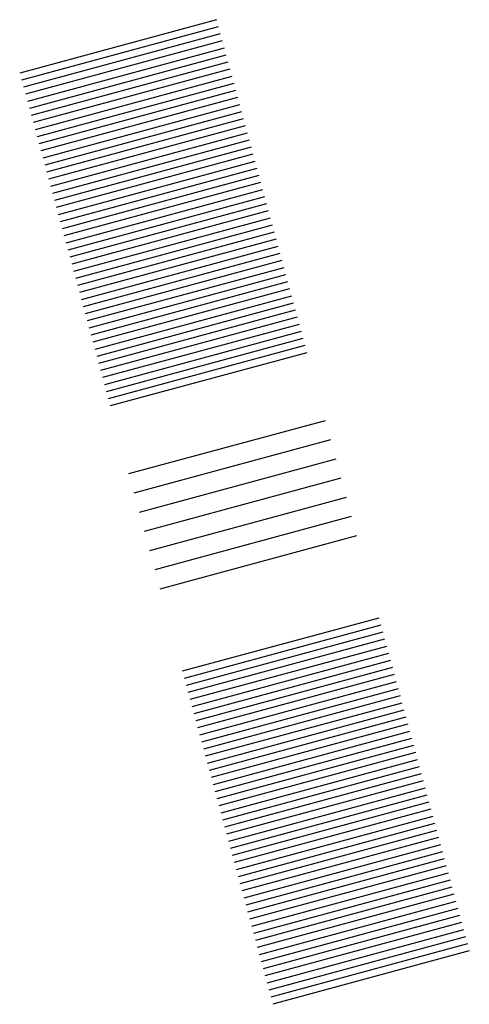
# Model space of a CAD drawing. Header units: inches. Extents: x 1078668 to 1078803, y 1572586 to 1572883.
import ezdxf

# ---------------------------------------------------------------- set-up
doc = ezdxf.new("R2010")
doc.units = ezdxf.units.IN
doc.header["$MEASUREMENT"] = 0

msp = doc.modelspace()

# ---------------------------------------------------------------- linework, layer by layer
for points in [[(1078727.13, 1572882.68, 71.05), (1078667.87, 1572866.6, 70.5)], [(1078727.71, 1572880.54, 71.05), (1078668.45, 1572864.46, 70.5)], [(1078728.29, 1572878.41, 71.05), (1078669.03, 1572862.33, 70.5)], [(1078728.87, 1572876.27, 71.05), (1078669.61, 1572860.19, 70.5)], [(1078729.45, 1572874.13, 71.05), (1078670.19, 1572858.05, 70.5)], [(1078730.03, 1572871.99, 71.05), (1078670.77, 1572855.92, 70.5)], [(1078730.61, 1572869.86, 71.05), (1078671.35, 1572853.78, 70.5)], [(1078731.19, 1572867.72, 71.05), (1078671.93, 1572851.64, 70.5)], [(1078731.77, 1572865.58, 71.05), (1078672.51, 1572849.5, 70.5)], [(1078732.35, 1572863.45, 71.05), (1078673.09, 1572847.37, 70.5)], [(1078732.93, 1572861.31, 71.05), (1078673.67, 1572845.23, 70.5)], [(1078733.51, 1572859.17, 71.05), (1078674.25, 1572843.09, 70.5)], [(1078734.09, 1572857.03, 71.05), (1078674.83, 1572840.96, 70.5)], [(1078734.67, 1572854.9, 71.05), (1078675.41, 1572838.82, 70.5)], [(1078735.25, 1572852.76, 71.05), (1078675.99, 1572836.68, 70.5)], [(1078735.83, 1572850.62, 71.05), (1078676.57, 1572834.54, 70.5)], [(1078736.41, 1572848.49, 71.05), (1078677.15, 1572832.41, 70.5)], [(1078736.99, 1572846.35, 71.05), (1078677.73, 1572830.27, 70.5)], [(1078737.57, 1572844.21, 71.05), (1078678.31, 1572828.13, 70.5)], [(1078738.15, 1572842.07, 71.05), (1078678.89, 1572826, 70.5)], [(1078738.73, 1572839.94, 71.05), (1078679.47, 1572823.86, 70.5)], [(1078739.31, 1572837.8, 71.05), (1078680.05, 1572821.72, 70.5)], [(1078739.89, 1572835.66, 71.05), (1078680.63, 1572819.58, 70.5)], [(1078740.47, 1572833.53, 71.05), (1078681.21, 1572817.45, 70.5)], [(1078741.05, 1572831.39, 71.05), (1078681.79, 1572815.31, 70.5)], [(1078741.63, 1572829.25, 71.05), (1078682.37, 1572813.17, 70.5)], [(1078742.21, 1572827.11, 71.05), (1078682.95, 1572811.04, 70.5)], [(1078742.79, 1572824.98, 71.05), (1078683.53, 1572808.9, 70.5)], [(1078743.37, 1572822.84, 71.05), (1078684.11, 1572806.76, 70.5)], [(1078743.95, 1572820.7, 71.05), (1078684.69, 1572804.62, 70.5)], [(1078744.53, 1572818.57, 71.05), (1078685.27, 1572802.49, 70.5)], [(1078745.11, 1572816.43, 71.05), (1078685.85, 1572800.35, 70.5)], [(1078745.69, 1572814.29, 71.05), (1078686.43, 1572798.21, 70.5)], [(1078746.27, 1572812.15, 71.05), (1078687.01, 1572796.08, 70.5)], [(1078746.85, 1572810.02, 71.05), (1078687.59, 1572793.94, 70.5)], [(1078747.43, 1572807.88, 71.05), (1078688.17, 1572791.8, 70.5)], [(1078748.01, 1572805.74, 71.05), (1078688.75, 1572789.66, 70.5)], [(1078748.58, 1572803.61, 71.05), (1078689.33, 1572787.53, 70.5)], [(1078749.16, 1572801.47, 71.05), (1078689.91, 1572785.39, 70.5)], [(1078749.74, 1572799.33, 71.05), (1078690.49, 1572783.25, 70.5)], [(1078750.32, 1572797.19, 71.05), (1078691.07, 1572781.12, 70.5)], [(1078750.9, 1572795.06, 71.05), (1078691.65, 1572778.98, 70.5)], [(1078751.48, 1572792.92, 71.05), (1078692.23, 1572776.84, 70.5)], [(1078752.06, 1572790.78, 71.05), (1078692.81, 1572774.71, 70.5)], [(1078752.64, 1572788.65, 71.05), (1078693.39, 1572772.57, 70.5)], [(1078753.22, 1572786.51, 71.05), (1078693.97, 1572770.43, 70.5)], [(1078753.8, 1572784.37, 71.05), (1078694.55, 1572768.29, 70.5)], [(1078754.38, 1572782.23, 71.05), (1078695.13, 1572766.16, 70.5)], [(1078759.95, 1572761.73, 70.09), (1078700.69, 1572745.65, 69.54)], [(1078761.52, 1572755.94, 70.09), (1078702.26, 1572739.86, 69.54)], [(1078763.09, 1572750.15, 70.09), (1078703.83, 1572734.07, 69.54)], [(1078764.66, 1572744.36, 70.09), (1078705.41, 1572728.28, 69.54)], [(1078766.23, 1572738.57, 70.09), (1078706.98, 1572722.49, 69.54)], [(1078767.8, 1572732.78, 70.09), (1078708.55, 1572716.7, 69.54)], [(1078769.37, 1572726.99, 70.09), (1078710.12, 1572710.91, 69.54)], [(1078776.1, 1572702.21, 71.05), (1078716.84, 1572686.14, 70.5)], [(1078776.68, 1572700.08, 71.05), (1078717.42, 1572684, 70.5)], [(1078777.26, 1572697.94, 71.05), (1078718, 1572681.86, 70.5)], [(1078777.84, 1572695.8, 71.05), (1078718.58, 1572679.72, 70.5)], [(1078778.42, 1572693.66, 71.05), (1078719.16, 1572677.59, 70.5)], [(1078779, 1572691.53, 71.05), (1078719.74, 1572675.45, 70.5)], [(1078779.58, 1572689.39, 71.05), (1078720.32, 1572673.31, 70.5)], [(1078780.16, 1572687.25, 71.05), (1078720.9, 1572671.18, 70.5)], [(1078780.74, 1572685.12, 71.05), (1078721.48, 1572669.04, 70.5)], [(1078781.32, 1572682.98, 71.05), (1078722.06, 1572666.9, 70.5)], [(1078781.9, 1572680.84, 71.05), (1078722.64, 1572664.76, 70.5)], [(1078782.47, 1572678.71, 71.05), (1078723.22, 1572662.63, 70.5)], [(1078783.05, 1572676.57, 71.05), (1078723.8, 1572660.49, 70.5)], [(1078783.63, 1572674.43, 71.05), (1078724.38, 1572658.35, 70.5)], [(1078784.21, 1572672.29, 71.05), (1078724.96, 1572656.22, 70.5)], [(1078784.79, 1572670.16, 71.05), (1078725.54, 1572654.08, 70.5)], [(1078785.37, 1572668.02, 71.05), (1078726.12, 1572651.94, 70.5)], [(1078785.95, 1572665.88, 71.05), (1078726.7, 1572649.8, 70.5)], [(1078786.53, 1572663.75, 71.05), (1078727.28, 1572647.67, 70.5)], [(1078787.11, 1572661.61, 71.05), (1078727.86, 1572645.53, 70.5)], [(1078787.69, 1572659.47, 71.05), (1078728.44, 1572643.39, 70.5)], [(1078788.27, 1572657.33, 71.05), (1078729.02, 1572641.26, 70.5)], [(1078788.85, 1572655.2, 71.05), (1078729.6, 1572639.12, 70.5)], [(1078789.43, 1572653.06, 71.05), (1078730.18, 1572636.98, 70.5)], [(1078790.01, 1572650.92, 71.05), (1078730.76, 1572634.84, 70.5)], [(1078790.59, 1572648.79, 71.05), (1078731.34, 1572632.71, 70.5)], [(1078791.17, 1572646.65, 71.05), (1078731.92, 1572630.57, 70.5)], [(1078791.75, 1572644.51, 71.05), (1078732.5, 1572628.43, 70.5)], [(1078792.33, 1572642.37, 71.05), (1078733.08, 1572626.3, 70.5)], [(1078792.91, 1572640.24, 71.05), (1078733.66, 1572624.16, 70.5)], [(1078793.49, 1572638.1, 71.05), (1078734.24, 1572622.02, 70.5)], [(1078794.07, 1572635.96, 71.05), (1078734.82, 1572619.88, 70.5)], [(1078794.65, 1572633.83, 71.05), (1078735.4, 1572617.75, 70.5)], [(1078795.23, 1572631.69, 71.05), (1078735.98, 1572615.61, 70.5)], [(1078795.81, 1572629.55, 71.05), (1078736.56, 1572613.47, 70.5)], [(1078796.39, 1572627.41, 71.05), (1078737.14, 1572611.34, 70.5)], [(1078796.97, 1572625.28, 71.05), (1078737.72, 1572609.2, 70.5)], [(1078797.55, 1572623.14, 71.05), (1078738.3, 1572607.06, 70.5)], [(1078798.13, 1572621, 71.05), (1078738.88, 1572604.92, 70.5)], [(1078798.71, 1572618.87, 71.05), (1078739.46, 1572602.79, 70.5)], [(1078799.29, 1572616.73, 71.05), (1078740.04, 1572600.65, 70.5)], [(1078799.87, 1572614.59, 71.05), (1078740.62, 1572598.51, 70.5)], [(1078800.45, 1572612.45, 71.05), (1078741.2, 1572596.38, 70.5)], [(1078801.03, 1572610.32, 71.05), (1078741.78, 1572594.24, 70.5)], [(1078801.61, 1572608.18, 71.05), (1078742.36, 1572592.1, 70.5)], [(1078802.19, 1572606.04, 71.05), (1078742.94, 1572589.96, 70.5)], [(1078802.77, 1572603.91, 71.05), (1078743.52, 1572587.83, 70.5)], [(1078803.35, 1572601.77, 71.05), (1078744.1, 1572585.69, 70.5)]]:
    msp.add_polyline3d(points)

doc.saveas('drawing.dxf')
